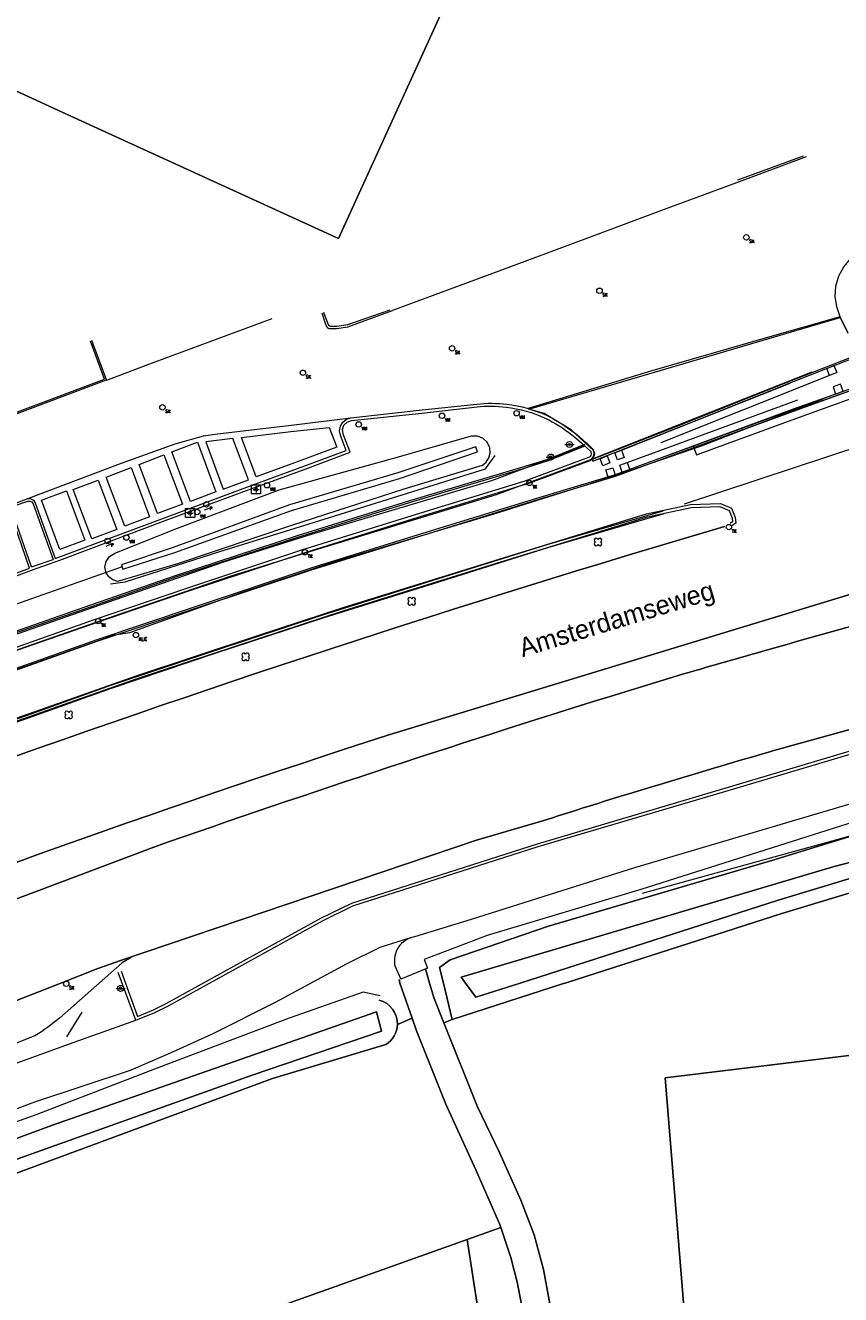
# Model space of a CAD drawing. Header units: metres. Extents: x 151448 to 154749, y 463108 to 465296.
# Tile 102 of 256: x 152652 to 152706, y 463979 to 464063. Entities that reach past the tile are written whole.
import ezdxf
from ezdxf.enums import TextEntityAlignment as Align

# ---------------------------------------------------------------- set-up
doc = ezdxf.new("R2010")
doc.units = ezdxf.units.M
doc.linetypes.add('ACAD_ISO03W100', pattern=[30, 12, -18])
doc.layers.get('0').update_dxf_attribs({"lineweight": 9})
for name, color, linetype, lineweight in [('B-ME-GR-BOOM-S', 253, 'Continuous', 9), ('B-ME-GR-HAAG-G', 253, 'Continuous', 9), ('B-ME-GW-WATERGANG_INSTEEK-G', 253, 'Continuous', 9), ('B-ME-IE-MEUBILAIR_LAADPAAL-S', 253, 'Continuous', 9), ('B-ME-IE-MEUBILAIR_PAAL-S', 253, 'Continuous', 9), ('B-ME-IE-MEUBILAIR_STRAATKOLK-S', 253, 'Continuous', 9), ('B-ME-IE-MEUBILAIR_TROTTOIRKOLK-S', 253, 'Continuous', 9), ('B-ME-IE-MEUBILAIR_VERKEERSBORD-S', 253, 'Continuous', 9), ('B-ME-IE-MEUBILAIR_VLAGGENMAST-S', 253, 'Continuous', 9), ('B-ME-KL-DATA_VERKLIKKER-S', 253, 'Continuous', 9), ('B-ME-VH-KANTOPSLUITING_ELEMENT_INRIT-G', 253, 'Continuous', 9), ('B-ME-VH-KANTOPSLUITING_OPSLUITBAND_100X200-G', 253, 'Continuous', 9), ('B-ME-VH-KANTOPSLUITING_TROTTOIRBAND_135 150-G', 253, 'Continuous', 9), ('B-ME-VH-KANTOPSLUITING_TROTTOIRBAND_180 200-G', 253, 'Continuous', 9), ('B-ME-VH-KANTOPSLUITING_VOORKANTBAND-G', 253, 'Continuous', 9), ('B-ME-VH-MATERIAALGRENS-G', 253, 'Continuous', 9), ('B-ME-VH-VERHARDING_ASFALT-G', 253, 'Continuous', 9), ('B-ME-VH-VERHARDING_BETON-G', 253, 'Continuous', 9), ('B-ME-VH-VERHARDING_BETONSTRAATSTEEN-G', 253, 'Continuous', 9), ('B-ME-VH-VERHARDING_KLINKERS-G', 253, 'Continuous', 9), ('B-ME-VH-VERHARDING_TEGEL-G', 253, 'Continuous', 9), ('B-ME-VW-MARKERING-G', 253, 'Continuous', 9), ('B-ME-VW-VERKEERSTEKEN_BORD_INFO-G', 253, 'Continuous', 9), ('B-ME-WH-DUIKER-G', 253, 'Continuous', 9), ('B-ME-WH-WATERBODEM-G', 253, 'Continuous', 9), ('B-PV-GR-BEPLANTING_CULTUUR_BOSPLANTSOEN-GV', 253, 'Continuous', 9), ('B-PV-GR-GROENVOORZIENING-GV', 253, 'Continuous', 9), ('B-PV-GR-HAAG-GV', 253, 'Continuous', 9), ('B-PV-OG-BEBOUWING-GV', 1, 'Continuous', 9), ('B-PV-OG-TERREIN_BEGROEID-GV', 253, 'Continuous', 9), ('B-PV-OG-TERREIN_ERF-GV', 253, 'Continuous', 9), ('B-PV-OG-TERREIN_OEVER-GV', 253, 'Continuous', 9), ('B-PV-OG-TOPOGRAFIE-T18', 2, 'Continuous', 9), ('B-PV-OG-WATER-GV', 253, 'Continuous', 9), ('B-PV-VH-GESLOTENVERHARDING_ASFALT-GV', 253, 'Continuous', 9), ('B-PV-VH-HALFVERHARDING_GRIND-GV', 253, 'Continuous', 9), ('B-PV-VH-OPENVERHARDING_BETONSTRAATSTEEN-GV', 253, 'Continuous', 9)]:
    doc.layers.add(name, color=color, linetype=linetype, lineweight=lineweight)
doc.styles.add('18_100', font='romans', dxfattribs={"width": 0.8, "height": 0.18})
doc.styles.add('18_200', font='romans', dxfattribs={"width": 0.8, "height": 0.36})
doc.styles.add('Drong', font='txt', dxfattribs={"height": 1.8})

# ---------------------------------------------------------------- blocks, each defined once
blk = doc.blocks.new('boom')
for centre, major_axis, start_param, end_param in [((-0.122, 0.122), (-0.0916, 0.0916), 4.266828, 8.299543), ((0.122, 0.122), (0.0916, 0.0916), 4.266828, 8.299543), ((-0.122, -0.122), (0.0916, 0.0916), 1.125235, 5.15795), ((0.122, -0.122), (-0.0916, 0.0916), 1.125235, 5.15795)]:
    blk.add_ellipse(centre, major_axis=major_axis, ratio=1, start_param=start_param, end_param=end_param)
at = {"style": '18_200', "width": 0.8}
blk.add_attdef('HOOGTE', (0.314, 0.12), '', height=0.25, dxfattribs=at)
blk = doc.blocks.new('TROTTOIRKOLK')
at = {"ltscale": 2}
blk.add_ellipse((0, 0), major_axis=(-0.127, 0.127), ratio=1, start_param=3.926991, end_param=10.210176, dxfattribs=at)
at = {"ltscale": 2, "style": '18_100', "width": 0.8}
blk.add_text('TK', height=0.216, dxfattribs=at).set_placement((0.193, -0.375))
at = {"style": '18_200', "width": 0.8}
blk.add_attdef('HOOGTE', (0.214, 0.179), '', height=0.25, dxfattribs=at)
blk = doc.blocks.new('kabelverklikker')
at = {"ltscale": 2}
blk.add_ellipse((0, 0), major_axis=(-0.127, 0.127), ratio=1, start_param=3.926991, end_param=10.210176, dxfattribs=at)
at = {"ltscale": 2, "style": '18_100', "width": 0.8}
blk.add_text('KLIC', height=0.216, dxfattribs=at).set_placement((0.193, -0.375))
at = {"style": '18_200', "width": 0.8}
blk.add_attdef('HOOGTE', (0.262, 0.124), '', height=0.25, dxfattribs=at)
blk = doc.blocks.new('verkeersbord')
blk.add_line((-0.3, 0), (0.3, 0))
for radius in [0.2, 0.0745]:
    blk.add_circle((0, 0), radius)
at = {"style": '18_200', "width": 0.8}
blk.add_attdef('HOOGTE', (0.245, 0.178), '', height=0.25, dxfattribs=at)
blk = doc.blocks.new('STRAATKOLK')
at = {"ltscale": 2}
blk.add_ellipse((0, 0), major_axis=(-0.127, 0.127), ratio=1, start_param=3.926991, end_param=10.210176, dxfattribs=at)
at = {"ltscale": 2, "style": '18_100', "width": 0.8}
blk.add_text('SK', height=0.216, dxfattribs=at).set_placement((0.193, -0.375))
at = {"style": '18_200', "width": 0.8}
blk.add_attdef('HOOGTE', (0.29, 0.211), '', height=0.25, dxfattribs=at)
blk = doc.blocks.new('vlaggemast')
at = {"ltscale": 2}
blk.add_ellipse((0, 0), major_axis=(-0.127, 0.127), ratio=1, start_param=3.926991, end_param=10.210176, dxfattribs=at)
at = {"ltscale": 2, "style": '18_100', "width": 0.8}
blk.add_text('VM', height=0.216, dxfattribs=at).set_placement((0.193, -0.375))
at = {"style": '18_200', "width": 0.8}
blk.add_attdef('HOOGTE', (0.261, 0.255), '', height=0.25, dxfattribs=at)
blk = doc.blocks.new('zakbaak')
at = {"color": 0}
for points in [[(-0.3, 0.3, 0), (0.3, 0.3, 0), (0.3, -0.3, 0), (-0.3, -0.3, 0), (-0.3, 0.3, 0)], [(-0.1, -0.1, 0), (0.1, 0.1, 0)], [(-0.1, 0.1, 0), (0.1, -0.1, 0)], [(0, 0.2, 0), (0, -0.2, 0)], [(-0.2, 0, 0), (0.2, 0, 0)]]:
    blk.add_polyline3d(points, dxfattribs=at)
at = {"style": '18_200', "width": 0.8}
blk.add_attdef('HOOGTE', (0.415, 0.357), '', height=0.25, dxfattribs=at)
blk = doc.blocks.new('PAAL')
at = {"ltscale": 2}
blk.add_ellipse((0, 0), major_axis=(-0.181, 0), ratio=1, start_param=3.926991, end_param=10.210176, dxfattribs=at)
at = {"ltscale": 2, "style": '18_200', "width": 0.8}
blk.add_text('P', height=0.218, dxfattribs=at).set_placement((0.219, -0.382))
at = {"style": '18_200', "width": 0.8}
blk.add_attdef('HOOGTE', (0.236, 0.203), '', height=0.25, dxfattribs=at)

msp = doc.modelspace()

# ---------------------------------------------------------------- linework, layer by layer
at = {"layer": 'B-ME-GR-HAAG-G', "ltscale": 0.2}
msp.add_lwpolyline([(152581.294, 463987.192, -0.369072), (152580.902, 463987.292, -0.198298), (152581.233, 463988.321), (152582.642, 463989.39), (152583.828, 463990.128), (152593.742, 463994.556), (152604.723, 463999.144), (152617.389, 464004.341), (152627.93, 464008.497), (152638.247, 464012.551), (152645.441, 464015.207), (152659.449, 464020.141), (152667.429, 464022.769), (152673.059, 464024.613), (152683.713, 464027.924), (152693.102, 464030.801), (152695.989, 464031.414), (152697.891, 464031.49), (152698.508, 464031.216), (152698.708, 464030.71), (152698.729, 464030.481), (152698.571, 464030.368)], format="xyb", dxfattribs=at)
msp.add_lwpolyline([(152658.323, 464000.773), (152659.408, 463997.799), (152660.469, 463998.232), (152661.309, 463998.647), (152671.532, 464004.281), (152673.57, 464005.286), (152685.836, 464009.207), (152698.755, 464013.031), (152712.067, 464016.988)], dxfattribs=at)
at = {"layer": 'B-ME-GW-WATERGANG_INSTEEK-G'}
for points in [[(152848.243, 464037.344), (152852.785, 464037.565), (152848.243, 464037.344), (152841.437, 464036.832), (152828.057, 464035.436), (152814.292, 464033.486), (152800.145, 464031.064), (152786.677, 464028.699), (152772.579, 464026.121), (152758.953, 464023.189), (152744.596, 464019.779), (152737.552, 464018.27), (152692.757, 464005.925)], [(152682.177, 464034.204), (152682.447, 464034.414), (152682.633, 464034.699), (152682.717, 464035.03), (152682.689, 464035.37), (152682.518, 464035.732), (152682.222, 464036.001), (152681.847, 464036.139), (152681.447, 464036.124), (152676.638, 464034.752), (152668.754, 464032.575), (152662.029, 464030.032), (152657.881, 464028.372)], [(152657.627, 464026.387), (152658.579, 464026.511), (152664.852, 464028.511), (152670.752, 464030.336), (152682.404, 464033.973), (152683.043, 464034.858)], [(152682.177, 464034.204), (152677.015, 464032.631), (152669.59, 464030.224), (152662.107, 464027.715), (152658.079, 464026.539), (152657.765, 464026.634), (152657.502, 464026.832), (152657.323, 464027.107), (152657.247, 464027.484), (152657.327, 464027.861), (152657.551, 464028.174), (152657.881, 464028.372)], [(152675.447, 463999.155), (152674.316, 463999.405), (152669.435, 463997.671), (152660.817, 463994.41), (152652.746, 463991.32), (152638.51, 463986.199), (152627.908, 463981.946), (152623.384, 463980.238), (152602.285, 463971.519), (152585.674, 463963.963), (152571.497, 463956.945), (152560.33, 463950.959), (152552.625, 463947.189), (152542.25, 463941.67), (152534.084, 463937.607), (152534.489, 463937.17)]]:
    msp.add_lwpolyline(points, dxfattribs=at)
at = {"layer": 'B-ME-VH-KANTOPSLUITING_ELEMENT_INRIT-G'}
msp.add_lwpolyline([(152685.27, 464037.927), (152705.853, 464043.981), (152706.342, 464042.946)], dxfattribs=at)
at = {"layer": 'B-ME-VH-KANTOPSLUITING_OPSLUITBAND_100X200-G'}
for points in [[(152644.622, 464037.714), (152645.452, 464035.411), (152650.81, 464037.378), (152657.356, 464039.849), (152656.385, 464042.446)], [(152688.942, 464035.572), (152686.518, 464034.6), (152684.777, 464034.058), (152677.325, 464031.832), (152669.953, 464029.539), (152662.027, 464026.951), (152656.309, 464024.957), (152649.994, 464022.77), (152642.618, 464020.159), (152635.287, 464017.361), (152627.47, 464014.337)]]:
    msp.add_lwpolyline(points, dxfattribs=at)
at = {"layer": 'B-ME-VH-KANTOPSLUITING_TROTTOIRBAND_135 150-G'}
msp.add_line((152703.402, 464054.644), (152699.068, 464053.045), dxfattribs=at)
for points in [[(152671.692, 464044.336), (152671.979, 464043.561), (152671.999, 464043.507), (152672.054, 464043.435), (152672.141, 464043.406), (152672.574, 464043.395), (152673.316, 464043.515), (152676.113, 464044.488)], [(152652.405, 464027.491), (152651.128, 464031.153), (152651.103, 464031.224), (152651.114, 464031.412), (152651.255, 464031.536), (152652.093, 464031.82), (152652.148, 464031.839), (152652.292, 464031.849), (152652.422, 464031.786), (152652.504, 464031.667), (152653.825, 464027.985)]]:
    msp.add_lwpolyline(points, dxfattribs=at)
at = {"layer": 'B-ME-VH-KANTOPSLUITING_TROTTOIRBAND_180 200-G'}
for points in [[(152645.821, 464024.789), (152652.397, 464027.272), (152654.273, 464027.932), (152661.231, 464030.555), (152667.024, 464032.689), (152670.478, 464033.947), (152673.462, 464035.069), (152673.049, 464036.152), (152672.998, 464036.284), (152672.959, 464036.577), (152673.052, 464036.856), (152673.26, 464037.066), (152673.539, 464037.162), (152678.197, 464037.644), (152681.844, 464038.067), (152682.084, 464038.09), (152682.325, 464038.106), (152682.567, 464038.115), (152682.808, 464038.117), (152683.05, 464038.112), (152683.291, 464038.101), (152683.532, 464038.082), (152683.772, 464038.057), (152684.105, 464038.01), (152684.437, 464037.949), (152684.766, 464037.875), (152685.093, 464037.789), (152685.416, 464037.689), (152685.735, 464037.577), (152686.048, 464037.453), (152686.356, 464037.317), (152686.589, 464037.203), (152686.819, 464037.081), (152687.045, 464036.951), (152687.267, 464036.815), (152687.485, 464036.673), (152687.7, 464036.525), (152687.912, 464036.373), (152688.12, 464036.218), (152688.452, 464035.956), (152688.773, 464035.681), (152689.084, 464035.395), (152689.384, 464035.097)], [(152689.356, 464035.096), (152689.388, 464034.981), (152689.368, 464034.864), (152689.305, 464034.773), (152689.21, 464034.715), (152684.997, 464033.159), (152677.527, 464030.871), (152670.247, 464028.6), (152662.644, 464026.069), (152656.467, 464023.984), (152650.295, 464021.805)], [(152694.185, 464031.003), (152686.496, 464028.748), (152678.949, 464026.383), (152671.723, 464024.12), (152664.526, 464021.773), (152657.66, 464019.459), (152652.413, 464017.589), (152644.672, 464014.859), (152637.095, 464012.01), (152629.509, 464009.103), (152623.394, 464006.681), (152617.442, 464004.33), (152612.669, 464002.377), (152608.445, 464000.618)]]:
    msp.add_lwpolyline(points, dxfattribs=at)
at = {"layer": 'B-ME-VH-KANTOPSLUITING_VOORKANTBAND-G'}
for points in [[(152629.452, 464018.039), (152626.926, 464013.828, 0.707538), (152627.542, 464013.197), (152637, 464016.697), (152643.651, 464019.312), (152657.11, 464024.004), (152665.532, 464026.885), (152670.792, 464028.513), (152683.122, 464032.286), (152689.257, 464034.547, 0.453268), (152689.542, 464035.18), (152688.076, 464036.562), (152686.277, 464037.639), (152685.27, 464037.927)], [(152581.382, 463987.013, -0.402312), (152580.707, 463987.227, -0.209901), (152581.095, 463988.468), (152582.529, 463989.555), (152583.734, 463990.305), (152593.663, 463994.74), (152604.646, 463999.329), (152617.314, 464004.527), (152627.857, 464008.683), (152638.176, 464012.738), (152645.373, 464015.395), (152659.384, 464020.33), (152667.367, 464022.959), (152672.998, 464024.804), (152683.654, 464028.115), (152693.052, 464030.995), (152695.964, 464031.613), (152697.93, 464031.692), (152698.664, 464031.366), (152698.904, 464030.757), (152698.939, 464030.385), (152698.688, 464030.205)], [(152706.547, 464011.846), (152692.259, 464007.605), (152681.447, 464004.189), (152677.705, 464003.051, 0.427998), (152676.422, 464001.136), (152676.813, 464000.249)], [(152658.996, 464001.69), (152658.395, 464001.33), (152654.239, 463997.675, -0.043016), (152652.63, 463996.521), (152646.033, 463993.896), (152636.755, 463990.264), (152634.876, 463989.497), (152627.381, 463986.561), (152625.66, 463986.01), (152623.614, 463985.35), (152615.813, 463983.862), (152610.762, 463982.829), (152592.745, 463974.657)]]:
    msp.add_lwpolyline(points, format="xyb", dxfattribs=at)
at = {"layer": 'B-ME-VH-MATERIAALGRENS-G'}
for points in [[(152699.003, 464052.87), (152694.211, 464051.102), (152689.318, 464049.274), (152689.318, 464049.274), (152683.278, 464047.041), (152676.267, 464044.431)], [(152706.36, 464042.987), (152705.855, 464044.023), (152705.618, 464044.673), (152705.521, 464045.36), (152705.568, 464046.051), (152705.759, 464046.717), (152706.083, 464047.329), (152706.528, 464047.861), (152707.073, 464048.288), (152707.695, 464048.593), (152707.84, 464048.646), (152711.912, 464050.138), (152712.869, 464050.499), (152714.247, 464051.064), (152715.117, 464051.653)], [(152657.369, 464039.841), (152659.988, 464040.82), (152668.307, 464043.919)], [(152705.855, 464044.023), (152701.042, 464042.662), (152693.393, 464040.451), (152685.227, 464037.954)], [(152652.055, 464031.969), (152658.273, 464034.322), (152661.898, 464035.629), (152663.756, 464036.165), (152664.702, 464036.279), (152669.377, 464036.829), (152673.504, 464037.336)]]:
    msp.add_lwpolyline(points, dxfattribs=at)
at = {"layer": 'B-ME-VH-MATERIAALGRENS-G', "ltscale": 0.3}
for points in [[(152689.257, 464034.547), (152696.272, 464037.33), (152703.986, 464040.375)], [(152573.001, 463989.247), (152582.975, 463993.292), (152592.138, 463997.373), (152604.13, 464002.452), (152612.247, 464005.732), (152626.911, 464011.436), (152637.36, 464015.472), (152644.17, 464018.153), (152657.891, 464023.016), (152658.895, 464023.158), (152666.141, 464025.768), (152672.377, 464027.835), (152682.968, 464030.995), (152690.591, 464033.405), (152696.68, 464035.503), (152704.713, 464038.593)]]:
    msp.add_lwpolyline(points, dxfattribs=at)
at = {"layer": 'B-ME-VH-MATERIAALGRENS-G'}
for points in [[(152666.285, 464036.05), (152669.544, 464036.439), (152672.075, 464036.713), (152672.581, 464035.414), (152669.608, 464034.303), (152667.244, 464033.436)], [(152664.584, 464032.454), (152662.899, 464031.827), (152661.679, 464035.105), (152663.365, 464035.732), (152664.584, 464032.454)], [(152665.712, 464035.981), (152663.925, 464035.768), (152665.068, 464032.639), (152666.731, 464033.248)], [(152662.379, 464031.639), (152660.731, 464031.019), (152659.507, 464034.27), (152661.155, 464034.891), (152662.379, 464031.639)], [(152660.206, 464030.804), (152658.558, 464030.184), (152657.334, 464033.435), (152658.982, 464034.055), (152660.206, 464030.804)], [(152658.033, 464029.969), (152656.385, 464029.349), (152655.161, 464032.6), (152656.809, 464033.22), (152658.033, 464029.969)], [(152655.928, 464029.266), (152654.28, 464028.646), (152653.056, 464031.897), (152654.704, 464032.517), (152655.928, 464029.266)]]:
    msp.add_lwpolyline(points, close=True, dxfattribs=at)
msp.add_point((152696.157, 464035.461), dxfattribs=at)
at = {"layer": 'B-ME-VH-VERHARDING_ASFALT-G'}
for points in [[(152695.55, 464031.661), (152707.497, 464035.605), (152715.892, 464038.175)], [(152593.505, 463973.399), (152597.99, 463975.538), (152603.68, 463978.185), (152609.419, 463980.743), (152611.113, 463981.309), (152613.646, 463981.982), (152624.575, 463984.378), (152624.981, 463984.454), (152637.31, 463989.364), (152646.467, 463992.919), (152654.593, 463995.872), (152659.291, 463997.535), (152660.551, 463998.05), (152661.402, 463998.47), (152671.627, 464004.105), (152673.631, 464005.095), (152685.895, 464009.016), (152698.812, 464012.839), (152712.121, 464016.796)], [(152707.266, 464010.797), (152692.668, 464006.175), (152682.505, 464003.134), (152678.354, 464001.555), (152678.576, 464000.987), (152676.813, 464000.249)], [(152677.508, 464003.004), (152675.414, 464002.358), (152673.24, 464001.26), (152668.508, 463998.715), (152664.388, 463996.645), (152661.722, 463995.433), (152658.911, 463994.217), (152652.586, 463992.135), (152638.768, 463986.899), (152627.537, 463982.349), (152626.389, 463981.952), (152624.932, 463981.588), (152616.967, 463979.772), (152613.849, 463979.099), (152611.911, 463978.537), (152604.53, 463975.419)]]:
    msp.add_lwpolyline(points, dxfattribs=at)
at = {"layer": 'B-ME-VH-VERHARDING_BETON-G'}
msp.add_lwpolyline([(152644.717, 464037.748), (152645.512, 464035.54), (152650.775, 464037.472), (152657.227, 464039.907), (152656.291, 464042.411)], dxfattribs=at)
at = {"layer": 'B-ME-VH-VERHARDING_BETONSTRAATSTEEN-G'}
for points in [[(152627.408, 464014.276), (152636.657, 464017.684), (152643.06, 464020.15), (152656.423, 464024.817), (152665.106, 464027.829), (152670.912, 464029.654), (152682.813, 464033.21), (152688.964, 464035.511)], [(152659.291, 463997.535), (152658.135, 464000.704)]]:
    msp.add_lwpolyline(points, dxfattribs=at)
at = {"layer": 'B-ME-VH-VERHARDING_KLINKERS-G'}
msp.add_line((152703.599, 464054.592), (152699.003, 464052.87), dxfattribs=at)
for points in [[(152671.578, 464044.291), (152671.838, 464043.535), (152671.894, 464043.37), (152671.955, 464043.288), (152672.051, 464043.255), (152672.556, 464043.244), (152673.315, 464043.355), (152676.267, 464044.431)], [(152651.192, 464031.651), (152652.055, 464031.969), (152652.096, 464031.984), (152652.32, 464032.004), (152652.524, 464031.909), (152652.652, 464031.724), (152653.967, 464028.043), (152661.185, 464030.739), (152666.983, 464032.901), (152670.399, 464034.152), (152673.205, 464035.195), (152672.861, 464036.077), (152672.815, 464036.196), (152672.758, 464036.496), (152672.812, 464036.798), (152672.97, 464037.059), (152673.211, 464037.247), (152673.504, 464037.336), (152678.222, 464037.866), (152681.83, 464038.257), (152682.077, 464038.279), (152682.325, 464038.295), (152682.574, 464038.304), (152682.823, 464038.306), (152683.072, 464038.3), (152683.32, 464038.288), (152683.568, 464038.269), (152683.815, 464038.243), (152684.152, 464038.196), (152684.487, 464038.136), (152684.82, 464038.063), (152685.15, 464037.977), (152685.477, 464037.879), (152685.799, 464037.768), (152686.117, 464037.645), (152686.428, 464037.51), (152686.672, 464037.392), (152686.912, 464037.266), (152687.147, 464037.133), (152687.379, 464036.992), (152687.606, 464036.844), (152687.83, 464036.691), (152688.05, 464036.533), (152688.266, 464036.37), (152688.438, 464036.235), (152688.607, 464036.097), (152688.773, 464035.955), (152688.936, 464035.81), (152689.096, 464035.662), (152689.253, 464035.511), (152689.407, 464035.356), (152689.558, 464035.198)], [(152688.979, 464035.479), (152686.552, 464034.506), (152684.806, 464033.962), (152677.354, 464031.736), (152669.984, 464029.443), (152662.059, 464026.857), (152656.342, 464024.863), (152650.027, 464022.676), (152642.652, 464020.065), (152635.322, 464017.267), (152627.382, 464014.195)], [(152689.55, 464035.184), (152689.602, 464034.988), (152689.573, 464034.786), (152689.468, 464034.614), (152689.303, 464034.497), (152685.314, 464033.024), (152677.58, 464030.66), (152670.535, 464028.454), (152662.701, 464025.865), (152656.808, 464023.841), (152650.386, 464021.621)], [(152694.115, 464031.185), (152686.462, 464028.946), (152678.916, 464026.59), (152671.569, 464024.288), (152664.489, 464021.94), (152657.623, 464019.656), (152652.347, 464017.76), (152644.636, 464015.057), (152637.031, 464012.201), (152629.483, 464009.295), (152623.304, 464006.884), (152617.371, 464004.484), (152612.613, 464002.555), (152608.345, 464000.814)], [(152645.707, 464024.951), (152652.266, 464027.417), (152651.009, 464031.068)]]:
    msp.add_lwpolyline(points, dxfattribs=at)
at = {"layer": 'B-ME-VH-VERHARDING_TEGEL-G'}
msp.add_line((152652.405, 464027.491), (152653.825, 464027.985), dxfattribs=at)
at = {"layer": 'B-ME-VH-VERHARDING_TEGEL-G', "linetype": 'ACAD_ISO03W100'}
for points in [[(152691.397, 464035.199), (152704.961, 464040.605)], [(152705.15, 464040.142), (152691.573, 464034.731)], [(152691.778, 464034.386), (152705.377, 464039.385)], [(152705.547, 464038.915), (152691.931, 464033.926)]]:
    msp.add_lwpolyline(points, dxfattribs=at)
at = {"layer": 'B-ME-VH-VERHARDING_TEGEL-G'}
for points in [[(152704.961, 464040.605), (152705.434, 464040.797), (152705.623, 464040.334), (152705.15, 464040.142), (152704.961, 464040.605)], [(152696.351, 464034.894), (152702.918, 464037.29), (152708.153, 464039.193), (152707.982, 464039.663), (152702.746, 464037.76), (152696.18, 464035.363)], [(152705.878, 464039.567), (152705.377, 464039.385), (152705.547, 464038.915), (152706.049, 464039.097), (152705.878, 464039.567)], [(152690.945, 464035.029), (152691.397, 464035.199), (152691.573, 464034.731), (152691.121, 464034.561), (152690.945, 464035.029)], [(152689.977, 464034.634), (152690.438, 464034.823), (152690.628, 464034.361), (152690.168, 464034.171), (152689.977, 464034.634)], [(152691.289, 464034.223), (152691.778, 464034.386), (152691.936, 464033.911), (152691.447, 464033.748), (152691.289, 464034.223)], [(152690.354, 464033.901), (152690.817, 464034.049), (152690.969, 464033.573), (152690.506, 464033.425), (152690.354, 464033.901)]]:
    msp.add_lwpolyline(points, close=True, dxfattribs=at)
at = {"layer": 'B-ME-VW-MARKERING-G'}
for points in [[(152706.826, 464041.445), (152702.103, 464039.59), (152695.488, 464036.945), (152689.458, 464034.583), (152689.494, 464034.49), (152695.525, 464036.852), (152702.14, 464039.497), (152706.862, 464041.352)], [(152707.708, 464039.679), (152702.75, 464037.908), (152690.975, 464033.575), (152685.705, 464032.003), (152677.958, 464029.605), (152670.864, 464027.402), (152663.158, 464024.839), (152656.714, 464022.673), (152651.021, 464020.653)], [(152651.055, 464020.558), (152656.747, 464022.579), (152663.19, 464024.745), (152670.895, 464027.307), (152677.988, 464029.51), (152685.734, 464031.907), (152691.006, 464033.48), (152702.784, 464037.814), (152707.741, 464039.585)]]:
    msp.add_lwpolyline(points, dxfattribs=at)
at = {"layer": 'B-ME-VW-VERKEERSTEKEN_BORD_INFO-G'}
for p, q in [((152664.292, 464031.41), (152663.81, 464031.253)), ((152657.739, 464029.035), (152657.31, 464028.848))]:
    msp.add_line(p, q, dxfattribs=at)
msp.add_lwpolyline([(152654.743, 463996.438), (152655.748, 463998.075)], dxfattribs=at)
at = {"layer": 'B-ME-WH-DUIKER-G'}
msp.add_line((152658.385, 464027.501), (152649.058, 464024.219), dxfattribs=at)
at = {"layer": 'B-ME-WH-WATERBODEM-G'}
msp.add_lwpolyline([(152681.759, 464035.426), (152676.603, 464033.714), (152669.455, 464031.603), (152661.754, 464028.776), (152658.341, 464027.622), (152658.433, 464027.337), (152661.867, 464028.445), (152669.58, 464031.222), (152676.725, 464033.332), (152681.872, 464035.094)], close=True, dxfattribs=at)
at = {"layer": 'B-PV-GR-BEPLANTING_CULTUUR_BOSPLANTSOEN-GV', "flags": 128}
for points in [[(152712.695, 464007.837), (152701.983, 464004.601), (152687.801, 464000.04), (152687.676, 464000), (152687.551, 463999.96), (152680.21, 463997.599), (152679.653, 463997.372), (152681.88, 463991.823), (152683.329, 463988.796), (152684.75, 463985.644), (152685.625, 463983.366), (152686.245, 463981.073), (152686.728, 463978.456), (152686.861, 463976.211), (152688.117, 463937.617), (152688.258, 463937.618), (152698.743, 463938.885), (152694.278, 463993.746), (152717.129, 463996.506)], [(152683.418, 463983.855), (152683.354, 463984.049), (152681.772, 463987.649), (152679.779, 463991.993), (152677.855, 463996.849), (152677.561, 463997.679), (152676.579, 463997.269)], [(152675.815, 463995.931), (152668.317, 463993.686), (152643.285, 463984.44), (152625.771, 463977.665), (152606.756, 463969.499), (152583.176, 463959.25), (152568.262, 463951.464), (152554.789, 463944.602), (152546.83, 463940.324), (152539.461, 463936.22), (152535.536, 463934.838), (152536.042, 463928.601), (152539.24, 463928.601), (152543.098, 463928.95), (152564.066, 463930.942), (152600.809, 463934.097), (152599.205, 463953.804), (152681.192, 463983.061), (152683.418, 463983.855)]]:
    msp.add_lwpolyline(points, dxfattribs=at)
at = {"layer": 'B-PV-GR-BEPLANTING_CULTUUR_BOSPLANTSOEN-GV'}
msp.add_lwpolyline([(152676.579, 463997.269, -0.253101), (152675.815, 463995.931)], format="xyb", dxfattribs=at)
at = {"layer": 'B-PV-GR-BEPLANTING_CULTUUR_BOSPLANTSOEN-GV', "flags": 128}
msp.add_lwpolyline([(152681.192, 463983.061), (152599.205, 463953.804), (152600.809, 463934.097), (152600.897, 463933.014), (152613.812, 463934.482), (152614.971, 463935.378), (152618.241, 463937.905), (152621.161, 463942.032), (152624.986, 463948.475), (152625.591, 463954.314), (152628.711, 463959.046), (152635.658, 463962.167), (152645.524, 463964.683), (152660.926, 463970.12), (152661.53, 463973.643), (152665.759, 463975.254), (152670.188, 463973.543), (152682.269, 463976.059)], close=True, dxfattribs=at)
at = {"layer": 'B-PV-GR-GROENVOORZIENING-GV', "flags": 128}
for points in [[(152822.614, 464048.343), (152830.477, 464049.475), (152849.373, 464051.614), (152865.528, 464053.522), (152920.541, 464060.92), (152920.463, 464062.022), (152906.623, 464060.656), (152894.403, 464059.336), (152871.92, 464056.815), (152848.829, 464054.067), (152832.278, 464051.811), (152822.298, 464050.318), (152818.111, 464049.692), (152803.939, 464047.361), (152783.903, 464043.895), (152777.655, 464042.718), (152759.773, 464039.067), (152758.203, 464038.69), (152726.816, 464031.145), (152725.928, 464030.932), (152709.876, 464026.713), (152700.174, 464023.758), (152675.959, 464016.384)], [(152966.796, 464040.688), (152967.035, 464040.672), (152966.826, 464045.72), (152964.707, 464045.794), (152941.221, 464045.175), (152921.979, 464044.767), (152921.33, 464044.753), (152888.603, 464046.765), (152884.588, 464046.764), (152867.165, 464046.039), (152856.652, 464045.408), (152844.768, 464044.351), (152833.284, 464043.122), (152823.646, 464041.86), (152819.563, 464041.326), (152800.147, 464038.145), (152785.445, 464035.569), (152772.547, 464033.192), (152760.107, 464030.469), (152750.332, 464028.329), (152730.476, 464023.35), (152723.987, 464021.569), (152703.379, 464015.903), (152702.646, 464015.693)], [(152691.626, 464019.246), (152695.14, 464020.325)], [(152686.25, 464010.741), (152681.802, 464009.434), (152658.341, 464001.512)], [(152610.699, 463992.102), (152604.429, 463989.254), (152589.882, 463982.51), (152590.575, 463980.924), (152612.893, 463990.719), (152625.49, 463995.879), (152628.922, 463997.227), (152629.459, 463997.313), (152636.601, 464000), (152660.488, 464008.986)]]:
    msp.add_lwpolyline(points, dxfattribs=at)
at = {"layer": 'B-PV-GR-GROENVOORZIENING-GV'}
for points in [[(152595.743, 463993.174, -0.030264), (152698.211, 464030.171)], [(152700.735, 464021.924, -0.00299), (152726.144, 464028.99)], [(152695.14, 464020.325, -0.000873), (152700.735, 464021.924)], [(152660.488, 464008.986, -0.008932), (152691.626, 464019.246)], [(152675.959, 464016.384, 0.015674), (152630.295, 464000)], [(152702.646, 464015.693, 0.007941), (152686.25, 464010.741)]]:
    msp.add_lwpolyline(points, format="xyb", dxfattribs=at)
at = {"layer": 'B-PV-GR-HAAG-GV', "flags": 128}
for points in [[(152966.796, 464040.688), (152967.035, 464040.672), (152966.826, 464045.72), (152964.707, 464045.794), (152941.221, 464045.175), (152921.979, 464044.767), (152921.33, 464044.753), (152888.603, 464046.765), (152884.588, 464046.764), (152867.165, 464046.039), (152856.652, 464045.408), (152844.768, 464044.351), (152833.284, 464043.122), (152823.646, 464041.86), (152819.563, 464041.326), (152800.147, 464038.145), (152785.445, 464035.569), (152772.547, 464033.192), (152760.107, 464030.469), (152750.332, 464028.329), (152730.476, 464023.35), (152723.987, 464021.569), (152703.379, 464015.903), (152702.646, 464015.693)], [(152709.876, 464026.713), (152700.174, 464023.758)], [(152700.174, 464023.758), (152675.959, 464016.384)], [(152691.626, 464019.246), (152695.14, 464020.325)], [(152686.25, 464010.741), (152681.802, 464009.434), (152658.341, 464001.512)], [(152610.699, 463992.102), (152604.429, 463989.254), (152589.882, 463982.51), (152590.575, 463980.924), (152612.893, 463990.719), (152625.49, 463995.879), (152628.922, 463997.227), (152629.459, 463997.313), (152636.601, 464000), (152660.488, 464008.986)]]:
    msp.add_lwpolyline(points, dxfattribs=at)
at = {"layer": 'B-PV-GR-HAAG-GV'}
for points in [[(152595.743, 463993.174, -0.030264), (152698.211, 464030.171)], [(152700.735, 464021.924, -0.00299), (152726.144, 464028.99)], [(152695.14, 464020.325, -0.000873), (152700.735, 464021.924)], [(152660.488, 464008.986, -0.008932), (152691.626, 464019.246)], [(152675.959, 464016.384, 0.015674), (152630.295, 464000)], [(152702.646, 464015.693, 0.007941), (152686.25, 464010.741)]]:
    msp.add_lwpolyline(points, format="xyb", dxfattribs=at)
at = {"layer": 'B-PV-OG-BEBOUWING-GV', "flags": 128}
msp.add_lwpolyline([(152682.135, 464155.224), (152642.845, 464068.872), (152640.735, 464064.234), (152636.248, 464066.235), (152631.94, 464056.575), (152636.409, 464054.582), (152634.654, 464050.743), (152648.152, 464055.785), (152649.908, 464059.612), (152654.423, 464057.547), (152672.695, 464049.191), (152686.956, 464080.52), (152691.331, 464090.132), (152700.405, 464085.991), (152706.746, 464099.763), (152697.626, 464103.963), (152712.915, 464137.518)], dxfattribs=at)
at = {"layer": 'B-PV-OG-TERREIN_BEGROEID-GV', "flags": 128}
for points in [[(152678.443, 464000.929), (152678.703, 464000), (152679.007, 463998.981), (152679.653, 463997.372), (152680.21, 463997.599), (152679.618, 464000), (152679.366, 464001.023), (152680.078, 464001.532), (152686.569, 464003.746), (152701.56, 464008.163), (152707.637, 464010.026)], [(152676.579, 463997.269), (152677.561, 463997.679), (152676.739, 464000), (152676.699, 464000.239)], [(152684.793, 463978.774), (152684.504, 463980.231), (152684.075, 463981.867), (152683.418, 463983.855), (152681.192, 463983.061), (152682.269, 463976.059)]]:
    msp.add_lwpolyline(points, dxfattribs=at)
at = {"layer": 'B-PV-OG-TERREIN_BEGROEID-GV'}
msp.add_lwpolyline([(152675.383, 463998.871, -0.344993), (152676.579, 463997.269)], format="xyb", dxfattribs=at)
at = {"layer": 'B-PV-OG-TERREIN_ERF-GV', "flags": 128}
for points in [[(152712.915, 464137.518), (152697.626, 464103.963), (152706.746, 464099.763), (152700.405, 464085.991), (152691.331, 464090.132), (152686.956, 464080.52), (152672.695, 464049.191), (152654.423, 464057.547), (152649.908, 464059.612), (152648.152, 464055.785), (152634.654, 464050.743), (152636.409, 464054.582), (152631.94, 464056.575), (152636.248, 464066.235), (152640.735, 464064.234), (152642.845, 464068.872), (152682.135, 464155.224)], [(152717.129, 463996.506), (152694.278, 463993.746), (152698.743, 463938.885), (152700.312, 463939.075), (152724.582, 463942.006)]]:
    msp.add_lwpolyline(points, dxfattribs=at)
at = {"layer": 'B-PV-OG-TERREIN_OEVER-GV', "flags": 128}
for points in [[(152712.384, 464008.694), (152701.672, 464005.458), (152684.7, 464000), (152681.768, 463999.057), (152681.079, 464000), (152680.802, 464000.38), (152705.443, 464007.709), (152725.135, 464012.808)], [(152707.637, 464010.026), (152701.56, 464008.163), (152686.569, 464003.746), (152680.078, 464001.532), (152679.366, 464001.023), (152679.618, 464000), (152680.21, 463997.599), (152687.551, 463999.96), (152687.676, 464000), (152687.801, 464000.04), (152701.983, 464004.601), (152712.695, 464007.837)], [(152596.203, 463966.438), (152607.811, 463971.357), (152623.912, 463979.194), (152627.112, 463980.484), (152639.208, 463985.204), (152653.722, 463990.588), (152675.19, 463998.088), (152675.521, 463996.827), (152666.986, 463993.918), (152651.803, 463988.5), (152641.898, 463984.741), (152625.83, 463978.456), (152618.073, 463975.028), (152600.094, 463967.507), (152591.435, 463963.191), (152581.628, 463958.926), (152565.429, 463950.556), (152549.09, 463942.488), (152536.41, 463935.569)], [(152618.588, 463977.014), (152610.235, 463973.116), (152581.948, 463961.929), (152564.481, 463952.958), (152555.837, 463948.622), (152545.434, 463942.977), (152537.986, 463938.534), (152533.779, 463935.645), (152534.247, 463935.025), (152535.536, 463934.838), (152539.461, 463936.22), (152546.83, 463940.324), (152554.789, 463944.602), (152568.262, 463951.464), (152583.176, 463959.25), (152606.756, 463969.499), (152625.771, 463977.665), (152643.285, 463984.44), (152668.317, 463993.686), (152675.815, 463995.931)]]:
    msp.add_lwpolyline(points, dxfattribs=at)
at = {"layer": 'B-PV-OG-TERREIN_OEVER-GV'}
for points in [[(152676.579, 463997.269, 0.344993), (152675.383, 463998.871, 0.344993)], [(152675.815, 463995.931, 0.253101), (152676.579, 463997.269)]]:
    msp.add_lwpolyline(points, format="xyb", dxfattribs=at)
at = {"layer": 'B-PV-OG-WATER-GV', "flags": 128}
msp.add_lwpolyline([(152858.763, 464037.595), (152858.724, 464038.038), (152835.295, 464034.838), (152808.843, 464031.125), (152784.683, 464026.625), (152777.167, 464025.331), (152762.523, 464022.337), (152746.786, 464018.677), (152735.016, 464015.856), (152725.135, 464012.808), (152705.443, 464007.709), (152680.802, 464000.38), (152681.079, 464000), (152681.768, 463999.057), (152684.7, 464000), (152701.672, 464005.458), (152712.384, 464008.694), (152728.046, 464012.538), (152739.147, 464015.808), (152761.181, 464020.998), (152774.427, 464023.878), (152784.283, 464025.813), (152809.09, 464030.291), (152836.605, 464034.389)], close=True, dxfattribs=at)
msp.add_lwpolyline([(152536.41, 463935.569), (152549.09, 463942.488), (152565.429, 463950.556), (152581.628, 463958.926), (152591.435, 463963.191), (152600.094, 463967.507), (152618.073, 463975.028), (152625.83, 463978.456), (152641.898, 463984.741), (152651.803, 463988.5), (152666.986, 463993.918), (152675.521, 463996.827), (152675.19, 463998.088), (152653.722, 463990.588), (152639.208, 463985.204), (152627.112, 463980.484), (152623.912, 463979.194), (152607.811, 463971.357), (152596.203, 463966.438)], dxfattribs=at)
at = {"layer": 'B-PV-VH-GESLOTENVERHARDING_ASFALT-GV', "flags": 128}
for points in [[(152675.959, 464016.384), (152700.174, 464023.758), (152709.876, 464026.713), (152725.928, 464030.932), (152726.816, 464031.145), (152758.203, 464038.69), (152756.661, 464045.023), (152744.547, 464045.848), (152730.082, 464042.245), (152726.16, 464041.268), (152716.024, 464038.577), (152715.968, 464038.559)], [(152702.646, 464015.693), (152703.379, 464015.903), (152723.987, 464021.569), (152730.476, 464023.35), (152750.332, 464028.329), (152760.107, 464030.469), (152758.612, 464036.747), (152751.905, 464035.333), (152727.409, 464029.301), (152726.509, 464029.08), (152726.144, 464028.99)], [(152695.14, 464020.325), (152691.626, 464019.246)], [(152612.057, 463982.978), (152623.832, 463987.942), (152629.441, 463990.258), (152654.339, 464000), (152656.783, 464000.951), (152658.341, 464001.512), (152681.802, 464009.434), (152686.25, 464010.741)], [(152660.488, 464008.986), (152636.601, 464000), (152629.459, 463997.313), (152628.922, 463997.227), (152625.49, 463995.879), (152612.893, 463990.719), (152590.575, 463980.924), (152572.368, 463972.419), (152557.647, 463964.986), (152547.228, 463959.427), (152520.178, 463944.531), (152509.573, 463938.344), (152508.305, 463937.565), (152508.291, 463937.557), (152507.86, 463937.299), (152511.101, 463931.937)]]:
    msp.add_lwpolyline(points, dxfattribs=at)
at = {"layer": 'B-PV-VH-GESLOTENVERHARDING_ASFALT-GV'}
for points in [[(152698.211, 464030.171, 0.030264), (152595.743, 463993.174)], [(152726.144, 464028.99, 0.00299), (152700.735, 464021.924)], [(152700.735, 464021.924, 0.000873), (152695.14, 464020.325)], [(152691.626, 464019.246, 0.008932), (152660.488, 464008.986)], [(152630.295, 464000, -0.015674), (152675.959, 464016.384)], [(152686.25, 464010.741, -0.007941), (152702.646, 464015.693)]]:
    msp.add_lwpolyline(points, format="xyb", dxfattribs=at)
at = {"layer": 'B-PV-VH-HALFVERHARDING_GRIND-GV', "flags": 128}
for points in [[(152686.728, 463978.456), (152686.245, 463981.073), (152685.625, 463983.366), (152684.75, 463985.644), (152683.329, 463988.796), (152681.88, 463991.823), (152679.653, 463997.372), (152679.007, 463998.981), (152678.703, 464000), (152678.443, 464000.929)], [(152676.699, 464000.239), (152676.739, 464000), (152677.561, 463997.679), (152677.855, 463996.849), (152679.779, 463991.993), (152681.772, 463987.649), (152683.354, 463984.049), (152683.418, 463983.855), (152684.075, 463981.867), (152684.504, 463980.231), (152684.793, 463978.774)]]:
    msp.add_lwpolyline(points, dxfattribs=at)
at = {"layer": 'B-PV-VH-OPENVERHARDING_BETONSTRAATSTEEN-GV', "flags": 128}
msp.add_lwpolyline([(152658.341, 464001.512), (152656.783, 464000.951), (152654.339, 464000), (152629.441, 463990.258), (152623.832, 463987.942), (152612.057, 463982.978), (152613.323, 463983.243)], dxfattribs=at)

# ---------------------------------------------------------------- block references
at = {"layer": 'B-ME-GR-BOOM-S'}
for p in [(152689.842, 464029.139), (152677.527, 464025.223), (152666.545, 464021.553), (152654.86, 464017.72)]:
    msp.add_blockref('boom', p, dxfattribs=at)
at = {"layer": 'B-ME-IE-MEUBILAIR_LAADPAAL-S'}
for p in [(152667.242, 464032.619), (152662.884, 464031.056)]:
    msp.add_blockref('zakbaak', p, dxfattribs=at)
at = {"layer": 'B-ME-IE-MEUBILAIR_PAAL-S'}
for p in [(152663.959, 464031.632), (152657.426, 464029.213)]:
    msp.add_blockref('PAAL', p, dxfattribs=at)
at = {"layer": 'B-ME-IE-MEUBILAIR_STRAATKOLK-S'}
for p in [(152699.646, 464049.272), (152689.939, 464045.738), (152680.196, 464041.936), (152670.333, 464040.325), (152661.053, 464038.04), (152654.696, 463999.951)]:
    msp.add_blockref('STRAATKOLK', p, dxfattribs=at)
at = {"layer": 'B-ME-IE-MEUBILAIR_TROTTOIRKOLK-S'}
for p in [(152685.312, 464033.044), (152698.494, 464030.128), (152670.47, 464028.463), (152656.807, 464023.913)]:
    msp.add_blockref('TROTTOIRKOLK', p, dxfattribs=at)
at = {"layer": 'B-ME-IE-MEUBILAIR_VERKEERSBORD-S'}
for p in [(152687.957, 464035.584), (152686.72, 464034.749), (152658.284, 463999.642)]:
    msp.add_blockref('verkeersbord', p, dxfattribs=at)
at = {"layer": 'B-ME-IE-MEUBILAIR_VLAGGENMAST-S'}
for p in [(152684.46, 464037.648), (152674.023, 464036.908), (152679.53, 464037.482), (152667.967, 464032.89), (152663.354, 464031.126), (152658.671, 464029.433)]:
    msp.add_blockref('vlaggemast', p, dxfattribs=at)
at = {"layer": 'B-ME-KL-DATA_VERKLIKKER-S'}
msp.add_blockref('kabelverklikker', (152659.298, 464022.991), dxfattribs=at)

# ---------------------------------------------------------------- texts
at = {"layer": 'B-PV-OG-TOPOGRAFIE-T18', "style": 'Drong'}
msp.add_text('Amsterdamseweg', height=1.25, rotation=16.9, dxfattribs=at).set_placement((152691.117, 464023.916), align=Align.MIDDLE)

doc.saveas('drawing.dxf')
